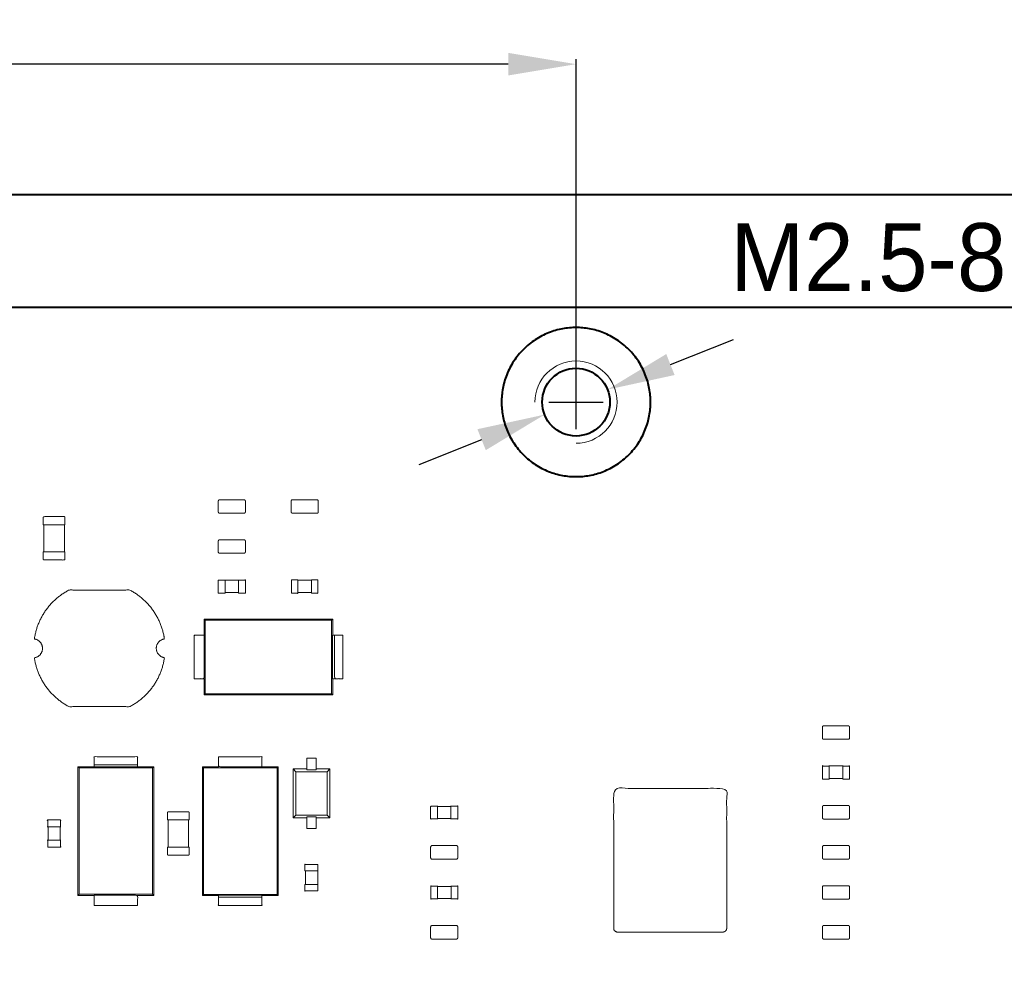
# Model space of a CAD drawing. Header units: millimetres. Extents: x -215 to 342, y -137 to 83.
# Tile 37 of 39: x 203 to 240, y -17 to 19. Entities that reach past the tile are written whole.
import ezdxf

# ---------------------------------------------------------------- set-up
doc = ezdxf.new("R2010")
doc.units = ezdxf.units.MM
doc.header["$LTSCALE"] = 10
doc.header["$MEASUREMENT"] = 0
for name, color, linetype, lineweight in [('尺寸标注', 3, 'Continuous', 20), ('细实线', 7, 'Continuous', 20), ('轮廓线', 7, 'Continuous', 40)]:
    doc.layers.add(name, color=color, linetype=linetype, lineweight=lineweight)
doc.styles.get("Standard").update_dxf_attribs({"font": 'simfang.ttf'})
doc.dimstyles.new('STANDARD_ACAD', dxfattribs={"dimtxt": 0.18, "dimasz": 0.18, "dimexe": 0.18, "dimexo": 0.0625, "dimgap": 0.09, "dimtad": 0, "dimtih": 1, "dimtoh": 1, "dimdec": 4, "dimzin": 0, "dimdsep": 46, "dimtxsty": 'Standard', "dimcen": 0.09, "dimadec": 0, "dimazin": 0, "dimtfac": 1, "dimtdec": 4, "dimtofl": 0, "dimtmove": 0, "dimatfit": 3, "dimfxl": 1, "dimtolj": 1, "dimtzin": 0, "dimarcsym": 0})

# ---------------------------------------------------------------- blocks, each defined once
blk = doc.blocks.new('*D95')
at = {"layer": 'Defpoints', "color": 0, "transparency": 16777216}
for p in [(225.087, 4.957), (222.764, 4.033)]:
    blk.add_point(p, dxfattribs=at)
at = {"layer": '尺寸标注', "color": 0, "lineweight": -2, "transparency": 16777216}
for p, q in [((227.41, 5.882), (229.733, 6.806)), ((223.926, 3.495), (223.926, 5.495)), ((222.926, 4.495), (224.926, 4.495)), ((220.441, 3.109), (218.118, 2.185))]:
    blk.add_line(p, q, dxfattribs=at)
at = {"layer": '尺寸标注', "color": 0, "transparency": 16777216}
for points in [[(227.256, 6.269), (227.564, 5.494), (225.087, 4.957)], [(220.287, 3.496), (220.595, 2.722), (222.764, 4.033)]]:
    blk.add_solid(points, dxfattribs=at)
at = {"layer": '尺寸标注', "color": 0, "transparency": 16777216, "insert": (237.328, 9.828), "char_height": 2.5, "attachment_point": 5}
blk.add_mtext('\\A1;{\\fGulim|b0|i0|c134|p0;M2.5\\fGulim|b0|i0|c0|p0;-8}×{\\fGulim|b0|i0|c134|p0;8}', dxfattribs=at)
blk = doc.blocks.new('*D99')
at = {"layer": 'Defpoints', "color": 0, "transparency": 16777216}
for p in [(223.926, 16.963), (165.926, 4.495), (223.926, 4.495)]:
    blk.add_point(p, dxfattribs=at)
at = {"layer": '尺寸标注', "color": 0, "lineweight": -2, "transparency": 16777216}
for p, q in [((165.926, 5.495), (165.926, 17.143)), ((223.926, 5.495), (223.926, 17.143)), ((168.426, 16.963), (193.261, 16.963)), ((221.426, 16.963), (196.59, 16.963))]:
    blk.add_line(p, q, dxfattribs=at)
at = {"layer": '尺寸标注', "color": 0, "transparency": 16777216}
for points in [[(168.426, 17.379), (168.426, 16.546), (165.926, 16.963)], [(221.426, 17.379), (221.426, 16.546), (223.926, 16.963)]]:
    blk.add_solid(points, dxfattribs=at)
at = {"layer": '尺寸标注', "color": 0, "transparency": 16777216, "insert": (194.926, 16.963), "char_height": 2.5, "attachment_point": 5}
blk.add_mtext('\\A1;58', dxfattribs=at)

msp = doc.modelspace()

# ---------------------------------------------------------------- linework, layer by layer
at = {"layer": '尺寸标注'}
msp.add_circle((223.926, 4.495), 2.75, dxfattribs=at)
at = {"layer": '细实线'}
for points in [[(205.042, -1.029), (205.042, -1.028), (205.042, -0.029)], [(214.906, -3.551), (214.946, -3.511), (214.438, -3.511), (214.184, -3.511), (210.196, -3.511), (210.236, -3.551)], [(214.184, -6.305), (214.184, -6.265), (214.438, -6.265), (214.906, -6.265), (214.906, -3.551), (214.438, -3.551), (214.184, -3.551), (210.236, -3.551), (210.236, -6.265), (214.184, -6.265)], [(215.01, -5.708), (214.939, -5.708), (214.939, -4.108), (215.01, -4.108)], [(214.946, -5.708), (214.946, -6.305), (214.438, -6.305), (214.184, -6.305), (210.196, -6.305), (210.196, -5.708)], [(210.226, -6.275), (211.505, -6.274), (211.505, -6.265)], [(213.638, -6.265), (213.638, -6.274), (214.184, -6.274)], [(206.14, -8.954), (205.543, -8.954), (205.543, -9.462), (205.543, -9.716), (205.543, -13.703), (205.583, -13.663)], [(207.741, -8.954), (208.337, -8.954), (208.337, -9.462), (208.337, -9.716), (208.337, -13.703), (207.741, -13.703)], [(210.731, -13.703), (210.134, -13.703), (210.134, -13.195), (210.134, -12.941), (210.134, -8.954), (210.731, -8.954)], [(212.332, -13.703), (212.928, -13.703), (212.928, -13.195), (212.928, -12.941), (212.928, -8.954)], [(212.332, -8.954), (212.928, -8.954), (212.889, -8.994)], [(213.487, -9.039), (213.587, -9.139), (213.587, -10.239), (213.587, -10.739), (213.487, -10.839), (213.487, -9.039), (213.987, -9.039)], [(213.587, -9.139), (214.737, -9.139), (214.837, -9.039)], [(214.337, -9.039), (214.837, -9.039), (214.837, -10.839), (214.337, -10.838)], [(214.737, -9.139), (214.737, -10.239), (214.737, -10.739)], [(213.936, -12.797), (213.936, -13.296), (213.936, -13.297)], [(219.311, -13.371), (218.811, -13.371), (218.811, -13.371)]]:
    msp.add_lwpolyline(points, dxfattribs=at)
for points in [[(205.583, -9.716), (205.583, -13.663), (208.298, -13.663), (208.298, -9.716), (208.298, -9.462), (208.298, -8.993), (205.583, -8.993), (205.583, -9.462)], [(207.741, -8.961), (206.14, -8.961), (206.14, -8.89), (207.741, -8.89)], [(212.889, -12.941), (212.889, -8.994), (210.174, -8.994), (210.174, -12.941), (210.174, -13.195), (210.174, -13.664), (212.889, -13.664), (212.889, -13.195)], [(210.731, -13.696), (212.332, -13.696), (212.332, -13.767), (210.731, -13.767), (210.731, -13.703), (210.731, -13.703)]]:
    msp.add_lwpolyline(points, close=True, dxfattribs=at)
msp.add_arc((223.926, 4.495), 1.518, 270, 180, dxfattribs=at)
for points, weights, knots in [([(210.771, 0.394), (210.846, 0.394), (210.921, 0.394), (211.221, 0.394), (211.521, 0.394), (211.596, 0.394), (211.671, 0.394), (211.721, 0.394), (211.721, 0.444), (211.721, 0.644), (211.721, 0.844), (211.721, 0.894), (211.671, 0.894), (211.596, 0.894), (211.521, 0.894), (211.221, 0.894), (210.921, 0.894), (210.846, 0.894), (210.771, 0.894), (210.721, 0.894), (210.721, 0.844), (210.721, 0.644), (210.721, 0.444), (210.721, 0.394), (210.771, 0.394)], [1, 1, 1, 1, 1, 1, 1, 0.707106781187, 1, 1, 1, 0.707106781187, 1, 1, 1, 1, 1, 1, 1, 0.707106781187, 1, 1, 1, 0.707106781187, 1], [1.535619, 1.535619, 1.535619, 1.685619, 1.685619, 2.285619, 2.285619, 2.435619, 2.435619, 2.514159, 2.514159, 2.914159, 2.914159, 2.992699, 2.992699, 3.142699, 3.142699, 3.742699, 3.742699, 3.892699, 3.892699, 3.971239, 3.971239, 4.371239, 4.371239, 4.449779, 4.449779, 4.449779]), ([(213.461, 0.394), (213.536, 0.394), (213.611, 0.394), (213.911, 0.394), (214.211, 0.394), (214.286, 0.394), (214.361, 0.394), (214.411, 0.394), (214.411, 0.444), (214.411, 0.644), (214.411, 0.844), (214.411, 0.894), (214.361, 0.894), (214.286, 0.894), (214.211, 0.894), (213.911, 0.894), (213.611, 0.894), (213.536, 0.894), (213.461, 0.894), (213.411, 0.894), (213.411, 0.844), (213.411, 0.644), (213.411, 0.444), (213.411, 0.394), (213.461, 0.394)], [1, 1, 1, 1, 1, 1, 1, 0.707106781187, 1, 1, 1, 0.707106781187, 1, 1, 1, 1, 1, 1, 1, 0.707106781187, 1, 1, 1, 0.707106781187, 1], [1.935619, 1.935619, 1.935619, 2.085619, 2.085619, 2.685619, 2.685619, 2.835619, 2.835619, 2.914159, 2.914159, 3.314159, 3.314159, 3.392699, 3.392699, 3.542699, 3.542699, 4.142699, 4.142699, 4.292699, 4.292699, 4.371239, 4.371239, 4.771239, 4.771239, 4.849779, 4.849779, 4.849779]), ([(205.062, -0.029), (205.062, 0.106), (205.062, 0.241), (205.062, 0.271), (205.032, 0.271), (204.662, 0.271), (204.292, 0.271), (204.262, 0.271), (204.262, 0.241), (204.262, 0.106), (204.262, -0.029), (204.262, -0.029), (204.292, -0.029), (204.662, -0.029), (205.032, -0.029), (205.062, -0.029), (205.062, -0.029)], [1, 1, 1, 0.707106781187, 1, 1, 1, 0.707106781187, 1, 1, 1, 0.707106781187, 1, 1, 1, 0.707106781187, 1], [-0.27, -0.27, -0.27, 0, 0, 0.047124, 0.047124, 0.787124, 0.787124, 0.834248, 0.834248, 1.104248, 1.104248, 1.151372, 1.151372, 1.891372, 1.891372, 1.938496, 1.938496, 1.938496]), ([(210.771, -1.083), (210.846, -1.083), (210.921, -1.083), (211.221, -1.083), (211.521, -1.083), (211.596, -1.083), (211.671, -1.083), (211.721, -1.083), (211.721, -1.033), (211.721, -0.833), (211.721, -0.633), (211.721, -0.583), (211.671, -0.583), (211.596, -0.583), (211.521, -0.583), (211.221, -0.583), (210.921, -0.583), (210.846, -0.583), (210.771, -0.583), (210.721, -0.583), (210.721, -0.633), (210.721, -0.833), (210.721, -1.033), (210.721, -1.083), (210.771, -1.083)], [1, 1, 1, 1, 1, 1, 1, 0.707106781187, 1, 1, 1, 0.707106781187, 1, 1, 1, 1, 1, 1, 1, 0.707106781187, 1, 1, 1, 0.707106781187, 1], [0.4, 0.4, 0.4, 0.55, 0.55, 1.15, 1.15, 1.3, 1.3, 1.37854, 1.37854, 1.77854, 1.77854, 1.85708, 1.85708, 2.00708, 2.00708, 2.60708, 2.60708, 2.75708, 2.75708, 2.835619, 2.835619, 3.235619, 3.235619, 3.314159, 3.314159, 3.314159]), ([(204.262, -1.029), (204.262, -1.164), (204.262, -1.299), (204.262, -1.329), (204.292, -1.329), (204.662, -1.329), (205.032, -1.329), (205.062, -1.329), (205.062, -1.299), (205.062, -1.164), (205.062, -1.029), (205.062, -1.029), (205.032, -1.029), (204.662, -1.029), (204.292, -1.029), (204.262, -1.029), (204.262, -1.029)], [1, 1, 1, 0.707106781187, 1, 1, 1, 0.707106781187, 1, 1, 1, 0.707106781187, 1, 1, 1, 0.707106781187, 1], [0.834248, 0.834248, 0.834248, 1.104248, 1.104248, 1.151372, 1.151372, 1.891372, 1.891372, 1.938496, 1.938496, 2.208496, 2.208496, 2.255619, 2.255619, 2.995619, 2.995619, 3.042743, 3.042743, 3.042743]), ([(210.971, -2.073), (210.854, -2.073), (210.736, -2.073), (210.721, -2.073), (210.721, -2.073), (210.721, -2.308), (210.721, -2.543), (210.721, -2.558), (210.736, -2.558), (210.854, -2.558), (210.971, -2.558), (210.971, -2.558), (210.971, -2.543), (210.971, -2.308), (210.971, -2.073), (210.971, -2.07), (210.971, -2.068), (210.971, -2.058), (210.971, -2.058)], [1, 1, 1, 0.707106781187, 1, 1, 1, 0.707106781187, 1, 1, 1, 0.707106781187, 1, 1, 1, 0.934168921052, 0.897930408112, 0.772937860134, 1], [0, 0, 0, 0.235, 0.235, 0.258562, 0.258562, 0.728562, 0.728562, 0.752124, 0.752124, 0.987124, 0.987124, 1.010686, 1.010686, 1.480686, 1.480686, 1.485982, 1.485982, 1.504248, 1.504248, 1.504248]), ([(211.471, -2.058), (211.471, -2.058), (211.471, -2.068), (211.471, -2.07), (211.471, -2.073), (211.471, -2.308), (211.471, -2.543), (211.471, -2.558), (211.471, -2.558), (211.589, -2.558), (211.706, -2.558), (211.721, -2.558), (211.721, -2.543), (211.721, -2.308), (211.721, -2.073), (211.721, -2.058), (211.706, -2.058), (211.706, -2.058), (211.706, -2.073), (211.589, -2.073), (211.471, -2.073)], [1, 0.771436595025, 0.899598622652, 0.935670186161, 1, 1, 1, 0.707106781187, 1, 1, 1, 0.707106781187, 1, 1, 1, 0.707106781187, 1, 0.707106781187, 1, 1, 1], [0, 0, 0, 0.018387, 0.018387, 0.023562, 0.023562, 0.493562, 0.493562, 0.517124, 0.517124, 0.752124, 0.752124, 0.775686, 0.775686, 1.245686, 1.245686, 1.269248, 1.269248, 1.29281, 1.29281, 1.52781, 1.52781, 1.52781]), ([(213.661, -2.059), (213.544, -2.059), (213.426, -2.059), (213.426, -2.059), (213.426, -2.074), (213.426, -2.309), (213.426, -2.544), (213.426, -2.559), (213.426, -2.559), (213.544, -2.559), (213.661, -2.559), (213.661, -2.559), (213.661, -2.544), (213.661, -2.309), (213.661, -2.074), (213.661, -2.059), (213.661, -2.059)], [1, 1, 1, 0.707106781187, 1, 1, 1, 0.707106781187, 1, 1, 1, 0.707106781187, 1, 1, 1, 0.707106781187, 1], [1.269248, 1.269248, 1.269248, 1.504248, 1.504248, 1.52781, 1.52781, 1.99781, 1.99781, 2.021372, 2.021372, 2.256372, 2.256372, 2.279934, 2.279934, 2.749934, 2.749934, 2.773496, 2.773496, 2.773496]), ([(214.161, -2.559), (214.279, -2.559), (214.396, -2.559), (214.396, -2.559), (214.396, -2.544), (214.396, -2.309), (214.396, -2.074), (214.396, -2.059), (214.396, -2.059), (214.279, -2.059), (214.161, -2.059), (214.161, -2.059), (214.161, -2.074), (214.161, -2.309), (214.161, -2.544), (214.161, -2.559), (214.161, -2.559)], [1, 1, 1, 0.707106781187, 1, 1, 1, 0.707106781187, 1, 1, 1, 0.707106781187, 1, 1, 1, 0.707106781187, 1], [0.517124, 0.517124, 0.517124, 0.752124, 0.752124, 0.775686, 0.775686, 1.245686, 1.245686, 1.269248, 1.269248, 1.504248, 1.504248, 1.52781, 1.52781, 1.99781, 1.99781, 2.021372, 2.021372, 2.021372]), ([(208.733, -4.935), (208.433, -4.892), (208.433, -4.588), (208.433, -4.285), (208.733, -4.242), (208.555, -3.013), (207.454, -2.438), (206.333, -2.438), (205.211, -2.438), (204.11, -3.013), (203.933, -4.242), (204.233, -4.285), (204.233, -4.588), (204.233, -4.892), (203.933, -4.935), (204.11, -6.164), (205.211, -6.738), (206.333, -6.738), (207.454, -6.738), (208.555, -6.164), (208.733, -4.935)], [1, 0.755928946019, 1, 0.755928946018, 1, 0.890048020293, 1, 1, 1, 0.890048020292, 1, 0.755928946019, 1, 0.755928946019, 1, 0.890048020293, 1, 1, 1, 0.890048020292, 1], [7.833191, 7.833191, 7.833191, 8.332798, 8.332798, 8.832405, 8.832405, 11.12801, 11.12801, 13.370776, 13.370776, 15.666382, 15.666382, 16.165989, 16.165989, 16.665596, 16.665596, 18.961201, 18.961201, 21.203967, 21.203967, 23.499572, 23.499572, 23.499572]), ([(210.133, -4.108), (209.828, -4.108), (209.828, -4.108), (209.828, -4.908), (209.828, -5.708), (209.828, -5.708), (210.133, -5.708), (210.168, -5.708), (210.204, -5.708), (210.204, -4.908), (210.204, -4.108), (210.2, -4.108), (210.197, -4.108), (210.196, -4.108), (210.196, -4.108), (210.164, -4.108), (210.133, -4.108)], [1, 0.707106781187, 1, 1, 1, 0.707106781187, 1, 1, 1, 1, 1, 1, 1, 1, 1, 1, 1], [3.820371, 3.820371, 3.820371, 4.299149, 4.299149, 5.899349, 5.899349, 6.378128, 6.378128, 6.448724, 6.448724, 8.048924, 8.048924, 8.055514, 8.055514, 8.056487, 8.056487, 8.11952, 8.11952, 8.11952]), ([(215.01, -4.108), (215.01, -4.908), (215.01, -5.708), (215.315, -5.708), (215.315, -5.708), (215.315, -4.908), (215.315, -4.108), (215.315, -4.108), (215.01, -4.108)], [1, 1, 1, 0.707106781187, 1, 1, 1, 0.707106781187, 1], [2.078979, 2.078979, 2.078979, 3.679179, 3.679179, 4.157957, 4.157957, 5.758157, 5.758157, 6.236936, 6.236936, 6.236936]), ([(233.971, -7.445), (233.896, -7.445), (233.821, -7.445), (233.521, -7.445), (233.221, -7.445), (233.146, -7.445), (233.071, -7.445), (233.021, -7.445), (233.021, -7.495), (233.021, -7.695), (233.021, -7.895), (233.021, -7.945), (233.071, -7.945), (233.146, -7.945), (233.221, -7.945), (233.521, -7.945), (233.821, -7.945), (233.896, -7.945), (233.971, -7.945), (234.021, -7.945), (234.021, -7.895), (234.021, -7.695), (234.021, -7.495), (234.021, -7.486), (234.017, -7.477), (234.013, -7.467), (234.006, -7.46), (233.999, -7.453), (233.989, -7.449), (233.98, -7.445), (233.971, -7.445), (234.001, -7.445), (234.015, -7.473)], [1, 1, 1, 1, 1, 1, 1, 0.707106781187, 1, 1, 1, 0.707106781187, 1, 1, 1, 1, 1, 1, 1, 0.707106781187, 1, 1, 1, 0.926776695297, 0.890165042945, 0.853553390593, 0.853553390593, 0.853553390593, 0.890165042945, 0.926776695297, 1, 0.797556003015, 0.874965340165], [0, 0, 0, 0.15, 0.15, 0.75, 0.75, 0.9, 0.9, 0.97854, 0.97854, 1.37854, 1.37854, 1.45708, 1.45708, 1.60708, 1.60708, 2.20708, 2.20708, 2.35708, 2.35708, 2.435619, 2.435619, 2.835619, 2.835619, 2.854694, 2.854694, 2.875404, 2.875404, 2.896115, 2.896115, 2.91519, 2.91519, 2.969475, 2.969475, 2.969475]), ([(207.741, -8.89), (207.741, -8.585), (207.741, -8.585), (206.94, -8.585), (206.14, -8.585), (206.14, -8.585), (206.14, -8.89)], [1, 0.707106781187, 1, 1, 1, 0.707106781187, 1], [0, 0, 0, 0.478779, 0.478779, 2.078979, 2.078979, 2.557757, 2.557757, 2.557757]), ([(212.332, -8.89), (212.332, -8.585), (212.332, -8.585), (211.531, -8.585), (210.731, -8.585), (210.731, -8.585), (210.731, -8.89), (210.731, -8.925), (210.731, -8.961), (211.531, -8.961), (212.332, -8.961), (212.332, -8.925), (212.332, -8.89)], [1, 0.707106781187, 1, 1, 1, 0.707106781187, 1, 1, 1, 1, 1, 1, 1], [2.220171, 2.220171, 2.220171, 2.698949, 2.698949, 4.299149, 4.299149, 4.777928, 4.777928, 4.848524, 4.848524, 6.448724, 6.448724, 6.51932, 6.51932, 6.51932]), ([(233.271, -8.93), (233.153, -8.93), (233.036, -8.93), (233.036, -8.915), (233.036, -8.915), (233.021, -8.915), (233.021, -8.93), (233.021, -9.165), (233.021, -9.4), (233.021, -9.415), (233.036, -9.415), (233.153, -9.415), (233.271, -9.415), (233.271, -9.415), (233.271, -9.4), (233.271, -9.165), (233.271, -8.93), (233.271, -8.927), (233.271, -8.925), (233.271, -8.915), (233.271, -8.915)], [1, 1, 1, 0.707106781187, 1, 0.707106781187, 1, 1, 1, 0.707106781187, 1, 1, 1, 0.707106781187, 1, 1, 1, 0.936039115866, 0.900013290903, 0.771067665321, 1], [0, 0, 0, 0.235, 0.235, 0.258562, 0.258562, 0.282124, 0.282124, 0.752124, 0.752124, 0.775686, 0.775686, 1.010686, 1.010686, 1.034248, 1.034248, 1.504248, 1.504248, 1.509393, 1.509393, 1.52781, 1.52781, 1.52781]), ([(233.771, -8.915), (233.771, -8.915), (233.771, -8.925), (233.771, -8.927), (233.771, -8.93), (233.771, -9.165), (233.771, -9.4), (233.771, -9.415), (233.771, -9.415), (233.888, -9.415), (234.006, -9.415), (234.021, -9.415), (234.021, -9.4), (234.021, -9.165), (234.021, -8.93), (234.021, -8.915), (234.006, -8.915), (234.006, -8.915), (234.006, -8.93), (233.888, -8.93), (233.771, -8.93)], [1, 0.766489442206, 0.905313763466, 0.940617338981, 1, 1, 1, 0.707106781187, 1, 1, 1, 0.707106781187, 1, 1, 1, 0.707106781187, 1, 0.707106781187, 1, 1, 1], [0, 0, 0, 0.018785, 0.018785, 0.023562, 0.023562, 0.493562, 0.493562, 0.517124, 0.517124, 0.752124, 0.752124, 0.775686, 0.775686, 1.245686, 1.245686, 1.269248, 1.269248, 1.29281, 1.29281, 1.52781, 1.52781, 1.52781]), ([(229.486, -14.928), (229.486, -14.597), (229.486, -14.265), (229.486, -12.408), (229.486, -10.551), (229.486, -10.219), (229.486, -9.888), (229.486, -9.755), (229.312, -9.755), (227.4, -9.755), (225.489, -9.755), (225.315, -9.755), (225.315, -9.888), (225.315, -10.219), (225.315, -10.551), (225.315, -12.408), (225.315, -14.265), (225.315, -14.597), (225.315, -14.928), (225.315, -15.061), (225.489, -15.061), (227.4, -15.061), (229.312, -15.061), (229.486, -15.061), (229.486, -14.928)], [1, 1, 1, 1, 1, 1, 1, 0.707106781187, 1, 1, 1, 0.707106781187, 1, 1, 1, 1, 1, 1, 1, 0.707106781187, 1, 1, 1, 0.707106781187, 1], [0, 0, 0, 0.25, 0.25, 1.65, 1.65, 1.9, 1.9, 1.97854, 1.97854, 3.07854, 3.07854, 3.15708, 3.15708, 3.40708, 3.40708, 4.80708, 4.80708, 5.05708, 5.05708, 6.627876, 6.627876, 7.727876, 7.727876, 9.298672, 9.298672, 9.298672]), ([(218.81, -10.881), (218.693, -10.881), (218.575, -10.881), (218.575, -10.896), (218.575, -10.896), (218.56, -10.896), (218.56, -10.881), (218.56, -10.646), (218.56, -10.411), (218.56, -10.411), (218.575, -10.411), (218.693, -10.411), (218.81, -10.411)], [1, 1, 1, 0.707106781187, 1, 0.707106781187, 1, 1, 1, 0.707106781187, 1, 1, 1], [-0.235, -0.235, -0.235, 0, 0, 0.023562, 0.023562, 0.047124, 0.047124, 0.517124, 0.517124, 0.540686, 0.540686, 0.775686, 0.775686, 0.775686]), ([(218.81, -10.896), (218.81, -10.896), (218.81, -10.881), (218.81, -10.646), (218.81, -10.411), (218.81, -10.396), (218.81, -10.396)], [1, 0.707106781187, 1, 1, 1, 0.707106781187, 1], [0, 0, 0, 0.0235619, 0.0235619, 0.4935619, 0.4935619, 0.5171239, 0.5171239, 0.5171239]), ([(219.31, -10.396), (219.31, -10.396), (219.31, -10.411), (219.31, -10.646), (219.31, -10.881), (219.31, -10.896), (219.31, -10.896)], [1, 0.707106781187, 1, 1, 1, 0.707106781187, 1], [0, 0, 0, 0.0235619, 0.0235619, 0.4935619, 0.4935619, 0.5171239, 0.5171239, 0.5171239]), ([(219.31, -10.881), (219.428, -10.881), (219.545, -10.881), (219.545, -10.896), (219.545, -10.896), (219.56, -10.896), (219.56, -10.881), (219.56, -10.646), (219.56, -10.411), (219.56, -10.396), (219.545, -10.396), (219.545, -10.396), (219.545, -10.411), (219.428, -10.411), (219.31, -10.411)], [1, 1, 1, 0.707106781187, 1, 0.707106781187, 1, 1, 1, 0.707106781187, 1, 0.707106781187, 1, 1, 1], [0, 0, 0, 0.235, 0.235, 0.258562, 0.258562, 0.282124, 0.282124, 0.752124, 0.752124, 0.775686, 0.775686, 0.799248, 0.799248, 1.034248, 1.034248, 1.034248]), ([(233.97, -10.386), (233.895, -10.386), (233.82, -10.386), (233.52, -10.386), (233.22, -10.386), (233.145, -10.386), (233.07, -10.386), (233.02, -10.386), (233.02, -10.436), (233.02, -10.636), (233.02, -10.836), (233.02, -10.886), (233.07, -10.886), (233.145, -10.886), (233.22, -10.886), (233.52, -10.886), (233.82, -10.886), (233.895, -10.886), (233.97, -10.886), (234.02, -10.886), (234.02, -10.836), (234.02, -10.636), (234.02, -10.436), (234.02, -10.386), (233.97, -10.386)], [1, 1, 1, 1, 1, 1, 1, 0.707106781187, 1, 1, 1, 0.707106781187, 1, 1, 1, 1, 1, 1, 1, 0.707106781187, 1, 1, 1, 0.707106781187, 1], [0.47854, 0.47854, 0.47854, 0.62854, 0.62854, 1.22854, 1.22854, 1.37854, 1.37854, 1.45708, 1.45708, 1.85708, 1.85708, 1.935619, 1.935619, 2.085619, 2.085619, 2.685619, 2.685619, 2.835619, 2.835619, 2.914159, 2.914159, 3.314159, 3.314159, 3.392699, 3.392699, 3.392699]), ([(209.647, -10.92), (209.647, -10.785), (209.647, -10.65), (209.647, -10.62), (209.617, -10.62), (209.247, -10.62), (208.877, -10.62), (208.847, -10.62), (208.847, -10.65), (208.847, -10.785), (208.847, -10.92), (208.847, -10.92), (208.877, -10.92), (209.247, -10.92), (209.617, -10.92), (209.647, -10.92), (209.647, -10.92)], [1, 1, 1, 0.707106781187, 1, 1, 1, 0.707106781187, 1, 1, 1, 0.707106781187, 1, 1, 1, 0.707106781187, 1], [-0.27, -0.27, -0.27, 0, 0, 0.047124, 0.047124, 0.787124, 0.787124, 0.834248, 0.834248, 1.104248, 1.104248, 1.151372, 1.151372, 1.891372, 1.891372, 1.938496, 1.938496, 1.938496]), ([(204.426, -11.17), (204.426, -11.052), (204.426, -10.935), (204.411, -10.935), (204.411, -10.935), (204.411, -10.92), (204.426, -10.92), (204.661, -10.92), (204.896, -10.92), (204.911, -10.92), (204.911, -10.935), (204.911, -10.935), (204.896, -10.935), (204.896, -11.052), (204.896, -11.17)], [1, 1, 1, 0.707106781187, 1, 0.707106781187, 1, 1, 1, 0.707106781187, 1, 0.707106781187, 1, 1, 1], [-0.235, -0.235, -0.235, 0, 0, 0.023562, 0.023562, 0.047124, 0.047124, 0.517124, 0.517124, 0.540686, 0.540686, 0.564248, 0.564248, 0.799248, 0.799248, 0.799248]), ([(204.411, -11.17), (204.411, -11.17), (204.426, -11.17), (204.661, -11.17), (204.896, -11.17), (204.911, -11.17), (204.911, -11.17)], [1, 0.707106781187, 1, 1, 1, 0.707106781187, 1], [0, 0, 0, 0.0235619, 0.0235619, 0.4935619, 0.4935619, 0.5171239, 0.5171239, 0.5171239]), ([(204.911, -11.67), (204.911, -11.67), (204.896, -11.67), (204.666, -11.67), (204.437, -11.67), (204.436, -11.67), (204.436, -11.67), (204.431, -11.67), (204.426, -11.67), (204.411, -11.67), (204.411, -11.67)], [1, 0.707106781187, 1, 1, 1, 1, 1, 1, 1, 0.707106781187, 1], [0, 0, 0, 0.0235619, 0.0235619, 0.483114, 0.483114, 0.4834748, 0.4834748, 0.4935619, 0.4935619, 0.5171239, 0.5171239, 0.5171239]), ([(204.426, -11.67), (204.426, -11.787), (204.426, -11.905), (204.426, -11.92), (204.426, -11.92), (204.661, -11.92), (204.896, -11.92), (204.911, -11.92), (204.911, -11.905), (204.911, -11.905), (204.896, -11.905), (204.896, -11.787), (204.896, -11.67)], [1, 1, 1, 0.707106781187, 1, 1, 1, 0.707106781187, 1, 0.707106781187, 1, 1, 1], [0, 0, 0, 0.235, 0.235, 0.258562, 0.258562, 0.728562, 0.728562, 0.752124, 0.752124, 0.775686, 0.775686, 1.010686, 1.010686, 1.010686]), ([(208.847, -11.92), (208.847, -12.055), (208.847, -12.19), (208.847, -12.22), (208.877, -12.22), (209.247, -12.22), (209.617, -12.22), (209.647, -12.22), (209.647, -12.19), (209.647, -12.055), (209.647, -11.92), (209.647, -11.92), (209.617, -11.92), (209.247, -11.92), (208.877, -11.92), (208.847, -11.92), (208.847, -11.92)], [1, 1, 1, 0.707106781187, 1, 1, 1, 0.707106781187, 1, 1, 1, 0.707106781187, 1, 1, 1, 0.707106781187, 1], [0.834248, 0.834248, 0.834248, 1.104248, 1.104248, 1.151372, 1.151372, 1.891372, 1.891372, 1.938496, 1.938496, 2.208496, 2.208496, 2.255619, 2.255619, 2.995619, 2.995619, 3.042743, 3.042743, 3.042743]), ([(219.51, -11.866), (219.435, -11.866), (219.36, -11.866), (219.06, -11.866), (218.76, -11.866), (218.685, -11.866), (218.61, -11.866), (218.56, -11.866), (218.56, -11.916), (218.56, -12.116), (218.56, -12.316), (218.56, -12.366), (218.61, -12.366), (218.685, -12.366), (218.76, -12.366), (219.06, -12.366), (219.36, -12.366), (219.435, -12.366), (219.51, -12.366), (219.56, -12.366), (219.56, -12.316), (219.56, -12.116), (219.56, -11.916), (219.56, -11.866), (219.51, -11.866)], [1, 1, 1, 1, 1, 1, 1, 0.707106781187, 1, 1, 1, 0.707106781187, 1, 1, 1, 1, 1, 1, 1, 0.707106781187, 1, 1, 1, 0.707106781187, 1], [1.935619, 1.935619, 1.935619, 2.085619, 2.085619, 2.685619, 2.685619, 2.835619, 2.835619, 2.914159, 2.914159, 3.314159, 3.314159, 3.392699, 3.392699, 3.542699, 3.542699, 4.142699, 4.142699, 4.292699, 4.292699, 4.371239, 4.371239, 4.771239, 4.771239, 4.849779, 4.849779, 4.849779]), ([(233.071, -12.365), (233.146, -12.365), (233.221, -12.365), (233.521, -12.365), (233.821, -12.365), (233.896, -12.365), (233.971, -12.365), (234.021, -12.365), (234.021, -12.315), (234.021, -12.115), (234.021, -11.915), (234.021, -11.865), (233.971, -11.865), (233.896, -11.865), (233.821, -11.865), (233.521, -11.865), (233.221, -11.865), (233.146, -11.865), (233.071, -11.865), (233.021, -11.865), (233.021, -11.915), (233.021, -12.115), (233.021, -12.315), (233.021, -12.365), (233.071, -12.365)], [1, 1, 1, 1, 1, 1, 1, 0.707106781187, 1, 1, 1, 0.707106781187, 1, 1, 1, 1, 1, 1, 1, 0.707106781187, 1, 1, 1, 0.707106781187, 1], [0.07854, 0.07854, 0.07854, 0.22854, 0.22854, 0.82854, 0.82854, 0.97854, 0.97854, 1.05708, 1.05708, 1.45708, 1.45708, 1.535619, 1.535619, 1.685619, 1.685619, 2.285619, 2.285619, 2.435619, 2.435619, 2.514159, 2.514159, 2.914159, 2.914159, 2.992699, 2.992699, 2.992699]), ([(214.396, -12.797), (214.396, -12.679), (214.396, -12.562), (214.161, -12.562), (213.926, -12.562), (213.926, -12.547), (213.926, -12.547), (213.911, -12.547), (213.911, -12.562), (213.911, -12.679), (213.911, -12.797), (213.911, -12.797), (213.926, -12.797), (214.161, -12.797), (214.396, -12.797), (214.399, -12.797), (214.401, -12.797), (214.411, -12.797), (214.411, -12.797)], [1, 1, 1, 1, 1, 0.707106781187, 1, 0.707106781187, 1, 1, 1, 0.707106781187, 1, 1, 1, 0.92749664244, 0.890888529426, 0.779610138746, 1], [0, 0, 0, 0.235, 0.235, 0.705, 0.705, 0.728562, 0.728562, 0.752124, 0.752124, 0.987124, 0.987124, 1.010686, 1.010686, 1.480686, 1.480686, 1.486518, 1.486518, 1.504248, 1.504248, 1.504248]), ([(214.411, -13.297), (214.411, -13.297), (214.401, -13.297), (214.399, -13.297), (214.396, -13.297), (214.166, -13.297), (213.936, -13.297), (213.936, -13.297), (213.936, -13.297), (213.931, -13.297), (213.926, -13.297), (213.911, -13.297), (213.911, -13.297), (213.911, -13.414), (213.911, -13.532), (213.911, -13.547), (213.926, -13.547), (213.926, -13.547), (213.926, -13.532), (214.161, -13.532), (214.396, -13.532), (214.396, -13.414), (214.396, -13.297)], [1, 0.779335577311, 0.891166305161, 0.927771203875, 1, 1, 1, 1, 1, 1, 1, 0.707106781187, 1, 1, 1, 0.707106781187, 1, 0.707106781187, 1, 1, 1, 1, 1], [0, 0, 0, 0.017751, 0.017751, 0.023562, 0.023562, 0.483114, 0.483114, 0.483883, 0.483883, 0.493562, 0.493562, 0.517124, 0.517124, 0.752124, 0.752124, 0.775686, 0.775686, 0.799248, 0.799248, 1.269248, 1.269248, 1.504248, 1.504248, 1.504248]), ([(218.811, -13.361), (218.693, -13.361), (218.576, -13.361), (218.576, -13.346), (218.576, -13.346), (218.561, -13.346), (218.561, -13.361), (218.561, -13.596), (218.561, -13.831), (218.561, -13.846), (218.576, -13.846), (218.576, -13.846), (218.576, -13.831), (218.693, -13.831), (218.811, -13.831)], [1, 1, 1, 0.707106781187, 1, 0.707106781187, 1, 1, 1, 0.707106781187, 1, 0.707106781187, 1, 1, 1], [0, 0, 0, 0.235, 0.235, 0.258562, 0.258562, 0.282124, 0.282124, 0.752124, 0.752124, 0.775686, 0.775686, 0.799248, 0.799248, 1.034248, 1.034248, 1.034248]), ([(218.811, -13.846), (218.811, -13.846), (218.811, -13.831), (218.811, -13.596), (218.811, -13.361), (218.811, -13.346), (218.811, -13.346)], [1, 0.707106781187, 1, 1, 1, 0.707106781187, 1], [0, 0, 0, 0.0235619, 0.0235619, 0.4935619, 0.4935619, 0.5171239, 0.5171239, 0.5171239]), ([(219.311, -13.346), (219.311, -13.346), (219.311, -13.361), (219.311, -13.596), (219.311, -13.831), (219.311, -13.846), (219.311, -13.846)], [1, 0.707106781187, 1, 1, 1, 0.707106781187, 1], [0, 0, 0, 0.0235619, 0.0235619, 0.4935619, 0.4935619, 0.5171239, 0.5171239, 0.5171239]), ([(219.311, -13.361), (219.428, -13.361), (219.546, -13.361), (219.546, -13.346), (219.546, -13.346), (219.561, -13.346), (219.561, -13.361), (219.561, -13.596), (219.561, -13.831), (219.561, -13.846), (219.546, -13.846), (219.546, -13.846), (219.546, -13.831), (219.428, -13.831), (219.311, -13.831)], [1, 1, 1, 0.707106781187, 1, 0.707106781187, 1, 1, 1, 0.707106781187, 1, 0.707106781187, 1, 1, 1], [-0.235, -0.235, -0.235, 0, 0, 0.023562, 0.023562, 0.047124, 0.047124, 0.517124, 0.517124, 0.540686, 0.540686, 0.564248, 0.564248, 0.799248, 0.799248, 0.799248]), ([(233.071, -13.845), (233.146, -13.845), (233.221, -13.845), (233.521, -13.845), (233.821, -13.845), (233.896, -13.845), (233.971, -13.845), (234.021, -13.845), (234.021, -13.795), (234.021, -13.595), (234.021, -13.395), (234.021, -13.345), (233.971, -13.345), (233.896, -13.345), (233.821, -13.345), (233.521, -13.345), (233.221, -13.345), (233.146, -13.345), (233.071, -13.345), (233.021, -13.345), (233.021, -13.395), (233.021, -13.595), (233.021, -13.795), (233.021, -13.845), (233.071, -13.845)], [1, 1, 1, 1, 1, 1, 1, 0.707106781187, 1, 1, 1, 0.707106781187, 1, 1, 1, 1, 1, 1, 1, 0.707106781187, 1, 1, 1, 0.707106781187, 1], [1.85708, 1.85708, 1.85708, 2.00708, 2.00708, 2.60708, 2.60708, 2.75708, 2.75708, 2.835619, 2.835619, 3.235619, 3.235619, 3.314159, 3.314159, 3.464159, 3.464159, 4.064159, 4.064159, 4.214159, 4.214159, 4.292699, 4.292699, 4.692699, 4.692699, 4.771239, 4.771239, 4.771239]), ([(206.14, -13.767), (206.14, -14.072), (206.14, -14.072), (206.94, -14.072), (207.741, -14.072), (207.741, -14.072), (207.741, -13.767), (207.741, -13.732), (207.741, -13.696), (206.94, -13.696), (206.14, -13.696), (206.14, -13.732), (206.14, -13.767)], [1, 0.707106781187, 1, 1, 1, 0.707106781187, 1, 1, 1, 1, 1, 1, 1], [2.220171, 2.220171, 2.220171, 2.698949, 2.698949, 4.299149, 4.299149, 4.777928, 4.777928, 4.848524, 4.848524, 6.448724, 6.448724, 6.51932, 6.51932, 6.51932]), ([(210.731, -13.767), (210.731, -14.072), (210.731, -14.072), (211.531, -14.072), (212.332, -14.072), (212.332, -14.072), (212.332, -13.767)], [1, 0.707106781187, 1, 1, 1, 0.707106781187, 1], [0, 0, 0, 0.478779, 0.478779, 2.078979, 2.078979, 2.557757, 2.557757, 2.557757]), ([(219.51, -14.815), (219.435, -14.815), (219.36, -14.815), (219.06, -14.815), (218.76, -14.815), (218.685, -14.815), (218.61, -14.815), (218.56, -14.815), (218.56, -14.865), (218.56, -15.065), (218.56, -15.265), (218.56, -15.315), (218.61, -15.315), (218.685, -15.315), (218.76, -15.315), (219.06, -15.315), (219.36, -15.315), (219.435, -15.315), (219.51, -15.315), (219.56, -15.315), (219.56, -15.265), (219.56, -15.065), (219.56, -14.865), (219.56, -14.815), (219.51, -14.815)], [1, 1, 1, 1, 1, 1, 1, 0.707106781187, 1, 1, 1, 0.707106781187, 1, 1, 1, 1, 1, 1, 1, 0.707106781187, 1, 1, 1, 0.707106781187, 1], [1.935619, 1.935619, 1.935619, 2.085619, 2.085619, 2.685619, 2.685619, 2.835619, 2.835619, 2.914159, 2.914159, 3.314159, 3.314159, 3.392699, 3.392699, 3.542699, 3.542699, 4.142699, 4.142699, 4.292699, 4.292699, 4.371239, 4.371239, 4.771239, 4.771239, 4.849779, 4.849779, 4.849779]), ([(233.071, -15.315), (233.146, -15.315), (233.221, -15.315), (233.521, -15.315), (233.821, -15.315), (233.896, -15.315), (233.971, -15.315), (234.021, -15.315), (234.021, -15.265), (234.021, -15.065), (234.021, -14.865), (234.021, -14.815), (233.971, -14.815), (233.896, -14.815), (233.821, -14.815), (233.521, -14.815), (233.221, -14.815), (233.146, -14.815), (233.071, -14.815), (233.021, -14.815), (233.021, -14.865), (233.021, -15.065), (233.021, -15.265), (233.021, -15.315), (233.071, -15.315)], [1, 1, 1, 1, 1, 1, 1, 0.707106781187, 1, 1, 1, 0.707106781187, 1, 1, 1, 1, 1, 1, 1, 0.707106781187, 1, 1, 1, 0.707106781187, 1], [0.07854, 0.07854, 0.07854, 0.22854, 0.22854, 0.82854, 0.82854, 0.97854, 0.97854, 1.05708, 1.05708, 1.45708, 1.45708, 1.535619, 1.535619, 1.685619, 1.685619, 2.285619, 2.285619, 2.435619, 2.435619, 2.514159, 2.514159, 2.914159, 2.914159, 2.992699, 2.992699, 2.992699])]:
    msp.add_rational_spline(points, weights, degree=2, knots=knots, dxfattribs=at)
for points in [[(204.282, -0.029), (204.282, -0.529), (204.282, -1.029)], [(211.471, -2.068), (211.221, -2.068), (210.971, -2.068)], [(214.161, -2.069), (213.911, -2.069), (213.661, -2.069)], [(210.971, -2.533), (211.221, -2.533), (211.471, -2.533)], [(213.661, -2.534), (213.911, -2.534), (214.161, -2.534)], [(210.196, -4.107), (210.196, -3.809), (210.196, -3.511)], [(214.946, -3.511), (214.946, -3.809), (214.946, -4.108)], [(210.236, -6.265), (210.216, -6.285), (210.196, -6.305)], [(214.438, -6.265), (214.438, -6.285), (214.438, -6.305)], [(214.917, -6.275), (214.677, -6.275), (214.438, -6.275)], [(214.946, -6.305), (214.926, -6.285), (214.906, -6.265)], [(205.583, -8.993), (205.563, -8.974), (205.543, -8.954)], [(208.337, -8.954), (208.318, -8.974), (208.298, -8.993)], [(210.174, -8.994), (210.154, -8.974), (210.134, -8.954)], [(233.771, -8.925), (233.521, -8.925), (233.271, -8.925)], [(233.271, -9.39), (233.521, -9.39), (233.771, -9.39)], [(219.31, -10.421), (219.06, -10.421), (218.81, -10.421)], [(213.987, -10.838), (213.737, -10.838), (213.487, -10.839)], [(218.81, -10.871), (219.06, -10.871), (219.31, -10.871)], [(204.436, -11.17), (204.436, -11.42), (204.436, -11.67)], [(204.886, -11.67), (204.886, -11.42), (204.886, -11.17)], [(208.867, -10.92), (208.867, -11.42), (208.867, -11.92)], [(209.627, -11.92), (209.627, -11.42), (209.627, -10.92)], [(214.401, -13.297), (214.401, -13.047), (214.401, -12.797)], [(206.14, -13.703), (205.842, -13.703), (205.543, -13.703)], [(208.298, -13.663), (208.318, -13.683), (208.337, -13.703)], [(210.134, -13.703), (210.154, -13.684), (210.174, -13.664)], [(212.889, -13.664), (212.908, -13.684), (212.928, -13.703)], [(218.811, -13.821), (219.061, -13.821), (219.311, -13.821)]]:
    msp.add_open_spline(points, degree=2, dxfattribs=at)
for points, knots in [([(214.337, -8.701), (214.337, -8.724), (214.337, -8.745), (214.337, -8.75), (214.337, -8.785), (214.337, -8.82), (214.337, -8.854), (214.337, -8.865), (214.337, -8.892), (214.337, -8.97), (214.337, -9.02), (214.337, -9.069), (214.22, -9.069), (214.104, -9.069), (213.987, -9.069), (213.987, -9.017), (213.987, -8.971), (213.987, -8.891), (213.987, -8.866), (213.987, -8.854), (213.987, -8.82), (213.987, -8.785), (213.987, -8.75), (213.987, -8.745), (213.987, -8.724), (213.987, -8.701), (213.987, -8.68), (213.987, -8.659), (213.987, -8.639), (214.104, -8.639), (214.22, -8.639), (214.337, -8.639), (214.337, -8.659), (214.337, -8.68), (214.337, -8.701)], [1.350354, 1.350354, 1.350354, 1.350354, 1.423298, 1.423298, 1.423298, 1.920917, 1.920917, 1.920917, 2.073128, 2.073128, 2.225339, 2.225339, 2.225339, 2.575341, 2.575341, 2.575341, 2.727667, 2.727667, 2.879992, 2.879992, 2.879992, 3.377611, 3.377611, 3.377611, 3.450556, 3.450556, 3.450556, 3.513125, 3.513125, 3.513125, 3.863125, 3.863125, 3.863125, 3.925695, 3.925695, 3.925695, 3.925695]), ([(214.837, -10.839), (214.804, -10.805), (214.77, -10.772), (214.737, -10.739), (214.354, -10.739), (213.97, -10.739), (213.587, -10.739)], [0, 0, 0, 0, 0.426622, 0.426622, 0.426622, 1.576638, 1.576638, 1.576638, 1.576638]), ([(214.337, -11.176), (214.337, -11.153), (214.337, -11.132), (214.337, -11.127), (214.337, -11.092), (214.337, -11.058), (214.337, -11.023), (214.337, -11.012), (214.337, -10.986), (214.337, -10.906), (214.337, -10.86), (214.337, -10.808), (214.22, -10.808), (214.104, -10.808), (213.987, -10.808), (213.987, -10.818), (213.987, -10.828), (213.987, -10.838), (213.987, -10.838), (213.987, -10.839), (213.987, -10.839), (213.987, -10.878), (213.987, -10.915), (213.987, -10.985), (213.987, -11.012), (213.987, -11.023), (213.987, -11.058), (213.987, -11.092), (213.987, -11.127), (213.987, -11.132), (213.987, -11.153), (213.987, -11.176), (213.987, -11.197), (213.987, -11.218), (213.987, -11.239), (214.104, -11.239), (214.22, -11.239), (214.337, -11.239), (214.337, -11.218), (214.337, -11.197), (214.337, -11.176)], [0.412569, 0.412569, 0.412569, 0.412569, 0.485514, 0.485514, 0.485514, 0.983133, 0.983133, 0.983133, 1.135459, 1.135459, 1.287784, 1.287784, 1.287784, 1.637786, 1.637786, 1.637786, 1.668391, 1.668391, 1.668391, 1.669251, 1.669251, 1.669251, 1.789997, 1.789997, 1.942208, 1.942208, 1.942208, 2.439827, 2.439827, 2.439827, 2.512772, 2.512772, 2.512772, 2.575341, 2.575341, 2.575341, 2.925341, 2.925341, 2.925341, 2.98791, 2.98791, 2.98791, 2.98791])]:
    msp.add_open_spline(points, degree=3, knots=knots, dxfattribs=at)
at = {"layer": '轮廓线'}
msp.add_lwpolyline([(316.576, 3.882), (316.576, 12.145), (85.276, 12.145), (85.276, -52.155), (316.576, -52.155), (316.576, -36.331)], dxfattribs=at)
msp.add_circle((223.926, 4.495), 1.25, dxfattribs=at)
for points, weights, knots in [([(154.426, 3.764), (154.426, 4.38), (154.426, 4.995), (154.426, 7.995), (157.426, 7.995), (200.926, 7.995), (244.426, 7.995), (247.426, 7.995), (247.426, 4.995), (247.426, 3.407), (247.426, 1.819)], [1, 1, 1, 0.707107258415, 1, 1, 1, 0.707107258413, 1, 1, 1], [-1.230968, -1.230968, -1.230968, 0, 0, 4.712387, 4.712387, 91.712388, 91.712388, 96.424775, 96.424775, 99.601312, 99.601312, 99.601312]), ([(226.676, 4.495), (226.676, 1.745), (223.926, 1.745), (221.176, 1.745), (221.176, 4.495), (221.176, 7.245), (223.926, 7.245), (226.676, 7.245), (226.676, 4.495)], [1, 0.707106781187, 1, 0.707106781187, 1, 0.707106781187, 1, 0.707106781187, 1], [-17.27876, -17.27876, -17.27876, -12.95907, -12.95907, -8.63938, -8.63938, -4.31969, -4.31969, 0, 0, 0]), ([(247.426, -34.375), (247.426, -39.69), (247.426, -45.005), (247.426, -48.005), (244.426, -48.005), (200.926, -48.005), (157.426, -48.005), (154.426, -48.005), (154.426, -45.005), (154.426, -25.095), (154.426, -5.186)], [1, 1, 1, 0.707107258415, 1, 1, 1, 0.707107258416, 1, 1, 1], [-10.630021, -10.630021, -10.630021, 0, 0, 4.712387, 4.712387, 91.712388, 91.712388, 96.424775, 96.424775, 136.243808, 136.243808, 136.243808])]:
    msp.add_rational_spline(points, weights, degree=2, knots=knots, dxfattribs=at)

# ---------------------------------------------------------------- dimensions: what is measured, and where the dimension line sits
at = {"layer": '尺寸标注'}
dim = msp.add_linear_dim(base=(223.926, 16.963), p1=(165.926, 4.495), p2=(223.926, 4.495), dimstyle='STANDARD_ACAD', override={"dimtxt": 2.5, "dimasz": 2.5, "dimexo": 1, "dimgap": 0.05, "dimdec": 2, "dimzin": 12, "dimcen": 1, "dimazin": 3, "dimtdec": 2, "dimtmove": 2}, dxfattribs=at)
dim.commit()
dim.dimension.update_dxf_attribs({"geometry": '*D99', "text_midpoint": (194.926, 16.963)})
dim = msp.add_diameter_dim_2p(p1=(222.764, 4.033), p2=(225.087, 4.957), text='{\\fGulim|b0|i0|c134|p0;M2.5\\fGulim|b0|i0|c0|p0;-8}×{\\fGulim|b0|i0|c134|p0;8}', dimstyle='STANDARD_ACAD', override={"dimtxt": 2.5, "dimasz": 2.5, "dimexo": 1, "dimgap": 0.05, "dimdec": 2, "dimzin": 12, "dimcen": 1, "dimazin": 3, "dimtdec": 2, "dimtmove": 2}, dxfattribs=at)
dim.commit()
dim.dimension.update_dxf_attribs({"geometry": '*D95', "text_midpoint": (237.328, 9.828), "dimtype": 163})

doc.saveas('drawing.dxf')
